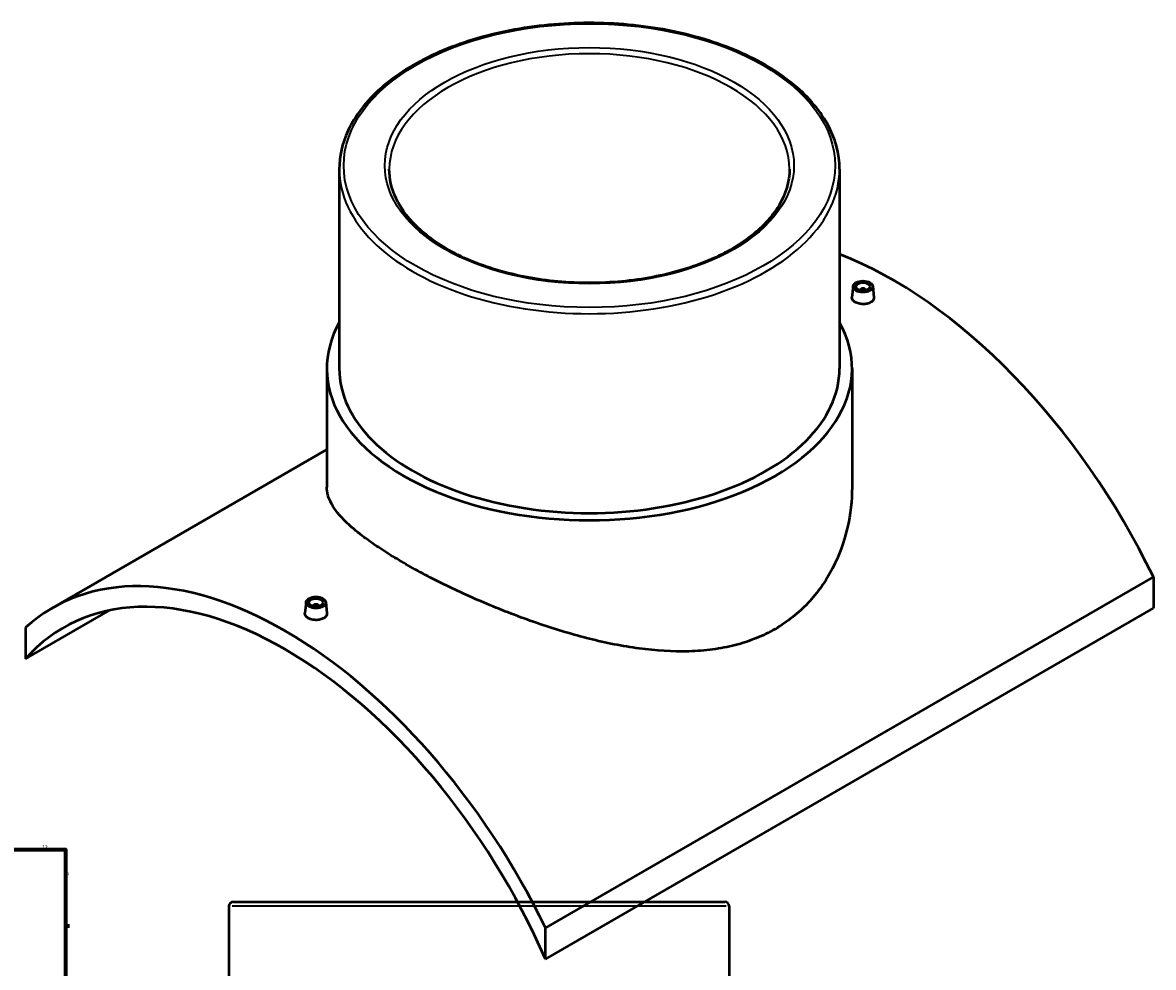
# Model space of a CAD drawing. Header units: millimetres. Extents: x -379 to 1593, y -430 to 1161.
# Tile 6 of 6: x 791 to 1593, y 490 to 1161. Entities that reach past the tile are written whole.
import ezdxf

# ---------------------------------------------------------------- set-up
doc = ezdxf.new("R2010")
doc.units = ezdxf.units.MM
for name, color, linetype, lineweight in [('Border (ANSI)', 7, 'Continuous', 70), ('Visible (ANSI)', 7, 'Continuous', 50), ('Visible Narrow (ANSI)', 7, 'Continuous', 35)]:
    doc.layers.add(name, color=color, linetype=linetype, lineweight=lineweight)
doc.styles.add('Note Text (ANSI)', font='tahoma.ttf')

# ---------------------------------------------------------------- blocks, each defined once
blk = doc.blocks.new('Borders Default Border')
at = {"layer": 'Border (ANSI)'}
blk.add_line((821, 519.75), (823.8, 519.75), dxfattribs=at)
at = {"layer": 'Border (ANSI)', "flags": 128}
blk.add_lwpolyline([(20, 20), (20, 574), (821, 574), (821, 20), (20, 20)], dxfattribs=at)
at = {"layer": 'Border (ANSI)', "color": 5, "true_color": 0x0000ff, "char_height": 2.4, "attachment_point": 7, "style": 'Note Text (ANSI)'}
for s, insert in [('12', (804.52, 574.4)), ('A', (821.58, 555.68))]:
    blk.add_mtext(s, dxfattribs=dict(at, insert=insert))

msp = doc.modelspace()

# ---------------------------------------------------------------- linework, layer by layer
at = {"layer": 'Visible (ANSI)'}
for p, q in [((1015.25, 1056.57), (1015.25, 915.11)), ((1370.25, 1056.57), (1370.25, 915.11)), ((1379.86, 973.54), (1379.02, 965.69)), ((1393.84, 973.54), (1394.68, 965.7)), ((1384.85, 970.64), (1384.85, 970.84)), ((1388.85, 970.64), (1388.85, 970.84)), ((1006.37, 915.11), (1006.37, 831.04)), ((1379.12, 915.11), (1379.12, 831.04)), ((1006.37, 857.73), (811.58, 745.26)), ((1592.97, 767.3), (1161.64, 518.27)), ((1592.97, 767.3), (1592.97, 745.09)), ((991.66, 749.41), (990.82, 741.56)), ((996.65, 746.71), (996.65, 746.51)), ((1000.65, 746.71), (1000.65, 746.51)), ((1005.63, 749.41), (1006.48, 741.57)), ((792.53, 709.16), (852.37, 743.72)), ((1161.64, 496.06), (1592.97, 745.09)), ((792.53, 731.38), (792.53, 709.16)), ((936.96, 533.69), (936.96, 360.44)), ((940.11, 536.84), (1288.81, 536.84)), ((1291.96, 533.69), (1291.96, 360.44)), ((1161.64, 496.06), (1161.64, 518.27))]:
    msp.add_line(p, q, dxfattribs=at)
for centre, start, end in [((940.11, 533.69), 90, 180), ((1288.81, 533.69), 0, 90)]:
    msp.add_arc(centre, 3.15, start, end, dxfattribs=at)
for centre, major_axis, start_param, end_param in [((1408.42, 707.64), (165.5, -286.65), 1.447796, 2.519999), ((1386.85, 970.84), (-2, 0), 2.963882, 6.460896), ((1192.75, 915.11), (186.38, 0), 2.831748, 6.59303), ((1192.75, 915.11), (-177.5, 0), 0, 3.141593), ((977.08, 458.61), (-165.5, 286.65), 4.589389, 6.406185), ((977.08, 458.61), (-157.5, 272.8), 4.521236, 6.474338), ((998.65, 746.71), (-2, 0), 2.963882, 6.460896)]:
    msp.add_ellipse(centre, major_axis=major_axis, ratio=0.57735, start_param=start_param, end_param=end_param, dxfattribs=at)
for centre, major_axis in [((1386.85, 973.29), (7, 0)), ((1386.85, 973.29), (5, 0)), ((998.65, 749.16), (-7, 0)), ((998.65, 749.16), (5, 0))]:
    msp.add_ellipse(centre, major_axis=major_axis, ratio=0.57735, dxfattribs=at)
for points, knots in [([(1370.25, 1056.57), (1370.25, 1067.51), (1367.29, 1078.42), (1355.76, 1099.26), (1347.08, 1109.16), (1324.8, 1126.97), (1311.1, 1134.84), (1280.17, 1147.66), (1262.93, 1152.61), (1226.69, 1159.07), (1207.7, 1160.6), (1169.85, 1160.11), (1151.01, 1158.09), (1115.33, 1150.69), (1098.51, 1145.31), (1068.57, 1131.69), (1055.45, 1123.45), (1034.34, 1104.87), (1026.33, 1094.53), (1017.31, 1074.85), (1015.25, 1065.71), (1015.25, 1056.57)], [0.785398, 0.785398, 0.785398, 0.785398, 1.094527, 1.094527, 1.410994, 1.410994, 1.733468, 1.733468, 2.056382, 2.056382, 2.378789, 2.378789, 2.701004, 2.701004, 3.02347, 3.02347, 3.346441, 3.346441, 3.668545, 3.668545, 3.926991, 3.926991, 3.926991, 3.926991]), ([(1334.75, 1056.57), (1334.75, 1047.82), (1332.2, 1039.05), (1322.24, 1022.54), (1314.99, 1014.78), (1296.6, 1001.04), (1285.55, 995.04), (1260.66, 985.28), (1246.82, 981.54), (1217.76, 976.72), (1202.53, 975.65), (1172.24, 976.3), (1157.19, 978.03), (1128.82, 984.1), (1115.51, 988.43), (1091.99, 999.23), (1081.79, 1005.68), (1065.46, 1019.98), (1059.35, 1027.82), (1052.35, 1042.69), (1050.75, 1049.63), (1050.75, 1056.57)], [5.497787, 5.497787, 5.497787, 5.497787, 5.832808, 5.832808, 6.155855, 6.155855, 6.472405, 6.472405, 6.788874, 6.788874, 7.105975, 7.105975, 7.423281, 7.423281, 7.740259, 7.740259, 8.056585, 8.056585, 8.373716, 8.373716, 8.63938, 8.63938, 8.63938, 8.63938]), ([(1392.4, 962.17), (1391.7, 961.77), (1390.82, 961.42), (1388.89, 960.98), (1387.84, 960.87), (1385.87, 960.89), (1384.82, 961.02), (1382.88, 961.5), (1382, 961.85), (1380.61, 962.65), (1380.01, 963.16), (1379.2, 964.26), (1379.01, 964.85), (1379.01, 965.5), (1379.01, 965.6), (1379.02, 965.69)], [2.363868, 2.363868, 2.363868, 2.363868, 2.659467, 2.659467, 2.955065, 2.955065, 3.250434, 3.250434, 3.545802, 3.545802, 3.84117, 3.84117, 4.136539, 4.136539, 4.184609, 4.184609, 4.184609, 4.184609]), ([(1394.68, 965.7), (1394.69, 965.6), (1394.69, 965.51), (1394.69, 964.83), (1394.5, 964.22), (1393.7, 963.09), (1393.1, 962.57), (1392.4, 962.17)], [6.4523436, 6.4523436, 6.4523436, 6.4523436, 6.500567, 6.500567, 6.7960855, 6.7960855, 7.0916039, 7.0916039, 7.0916039, 7.0916039]), ([(1324.54, 730.38), (1320.28, 727.93), (1315.76, 725.72), (1306.27, 721.89), (1301.3, 720.26), (1290.99, 717.6), (1285.64, 716.57), (1274.67, 715.11), (1269.03, 714.67), (1251.84, 714.17), (1239.97, 714.94), (1216.18, 718.13), (1204.26, 720.55), (1181.29, 726.31), (1169.39, 729.86), (1145.58, 737.96), (1133.68, 742.51), (1116.45, 749.7), (1110.8, 752.17), (1099.8, 757.17), (1094.45, 759.7), (1084.14, 764.78), (1079.17, 767.32), (1069.7, 772.36), (1065.2, 774.85), (1056.72, 779.75), (1052.63, 782.21), (1044.85, 787.13), (1041.17, 789.58), (1034.28, 794.44), (1031.08, 796.84), (1025.24, 801.57), (1022.59, 803.89), (1015.55, 810.71), (1012.03, 815.07), (1007.45, 823.36), (1006.37, 827.3), (1006.37, 831.04)], [0, 0, 0, 0, 1.80692, 1.80692, 3.61384, 3.61384, 5.42076, 5.42076, 7.22768, 7.22768, 10.84152, 10.84152, 14.45536, 14.45536, 18.052055, 18.052055, 21.64875, 21.64875, 23.447098, 23.447098, 25.245445, 25.245445, 27.043793, 27.043793, 28.84214, 28.84214, 30.640488, 30.640488, 32.438835, 32.438835, 34.237182, 34.237182, 36.03553, 36.03553, 39.632225, 39.632225, 43.22892, 43.22892, 43.22892, 43.22892]), ([(1379.12, 831.04), (1379.12, 821.51), (1378.04, 811.58), (1373.45, 792.01), (1369.94, 782.36), (1362.91, 768.87), (1360.27, 764.53), (1354.44, 756.29), (1351.25, 752.39), (1344.37, 745.12), (1340.69, 741.76), (1332.9, 735.62), (1328.79, 732.84), (1324.54, 730.38)], [100.9132, 100.9132, 100.9132, 100.9132, 104.52704, 104.52704, 108.14088, 108.14088, 109.9478, 109.9478, 111.75472, 111.75472, 113.56164, 113.56164, 115.36856, 115.36856, 115.36856, 115.36856]), ([(1004.2, 738.04), (1003.5, 737.64), (1002.62, 737.3), (1000.69, 736.85), (999.63, 736.75), (997.67, 736.77), (996.61, 736.89), (994.68, 737.37), (993.8, 737.72), (992.41, 738.52), (991.8, 739.03), (991, 740.13), (990.81, 740.73), (990.8, 741.38), (990.81, 741.47), (990.82, 741.56)], [0, 0, 0, 0, 0.295518, 0.295518, 0.591037, 0.591037, 0.886485, 0.886485, 1.181934, 1.181934, 1.477383, 1.477383, 1.772831, 1.772831, 1.820744, 1.820744, 1.820744, 1.820744]), ([(1006.48, 741.57), (1006.49, 741.47), (1006.49, 741.38), (1006.49, 740.71), (1006.3, 740.09), (1005.5, 738.96), (1004.89, 738.44), (1004.2, 738.04)], [4.0884721, 4.0884721, 4.0884721, 4.0884721, 4.1365386, 4.1365386, 4.4321373, 4.4321373, 4.727736, 4.727736, 4.727736, 4.727736])]:
    msp.add_open_spline(points, degree=3, knots=knots, dxfattribs=at)
at = {"layer": 'Visible Narrow (ANSI)'}
msp.add_line((1289.78, 533.69), (939.15, 533.69), dxfattribs=at)
for major_axis in [(174.35, 0), (145.15, 0)]:
    msp.add_ellipse((1192.75, 1059.14), major_axis=major_axis, ratio=0.57735, dxfattribs=at)
for major_axis, start_param, end_param in [((-142, 0), 3.141593, 6.283185), ((-177.5, 0), 0, 3.141593)]:
    msp.add_ellipse((1192.75, 1056.57), major_axis=major_axis, ratio=0.57735, start_param=start_param, end_param=end_param, dxfattribs=at)

# ---------------------------------------------------------------- block references
msp.add_blockref('Borders Default Border', (0, 0))

doc.saveas('drawing.dxf')
